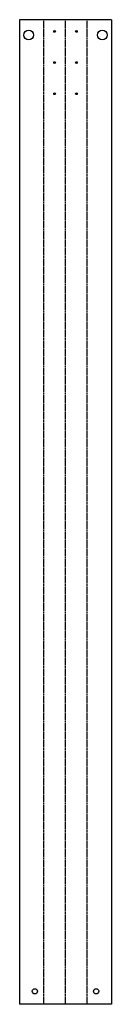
# Model space of a CAD drawing. Header units: millimetres. Extents: x 0 to 354, y 0 to 3788.
import ezdxf

# ---------------------------------------------------------------- set-up
doc = ezdxf.new("R2010")
doc.units = ezdxf.units.MM
doc.linetypes.add('SLD-Kesik', pattern=[4.572, 3.048, -1.524])
doc.linetypes.add('SLD-Sürekli', pattern=[0])

msp = doc.modelspace()

# ---------------------------------------------------------------- linework, layer by layer
at = {"color": 7, "linetype": 'SLD-Sürekli', "lineweight": 25}
for p, q in [((0.4, 3788.4), (0.4, 0.4)), ((354.4, 3788.4), (0.4, 3788.4)), ((354.4, 3788.4), (354.4, 0.4)), ((354.4, 0.4), (0.4, 0.4))]:
    msp.add_line(p, q, dxfattribs=at)
at = {"color": 7, "linetype": 'SLD-Kesik'}
for p, q in [((93.4, 0.4), (93.4, 3788.4)), ((177.4, 0.4), (177.4, 3788.4)), ((261.4, 0.4), (261.4, 3788.4))]:
    msp.add_line(p, q, dxfattribs=at)
at = {"color": 7, "linetype": 'SLD-Sürekli', "lineweight": 25}
for centre, radius in [((35.4, 3729.4), 18.5), ((135.4, 3743.4), 3.4), ((219.4, 3743.4), 3.4), ((319.4, 3729.4), 18.5), ((135.4, 3623.4), 3.4), ((219.4, 3623.4), 3.4), ((135.4, 3503.4), 3.4), ((219.4, 3503.4), 3.4), ((59.2, 50.4), 10), ((295.5, 50.4), 10)]:
    msp.add_circle(centre, radius, dxfattribs=at)

doc.saveas('drawing.dxf')
